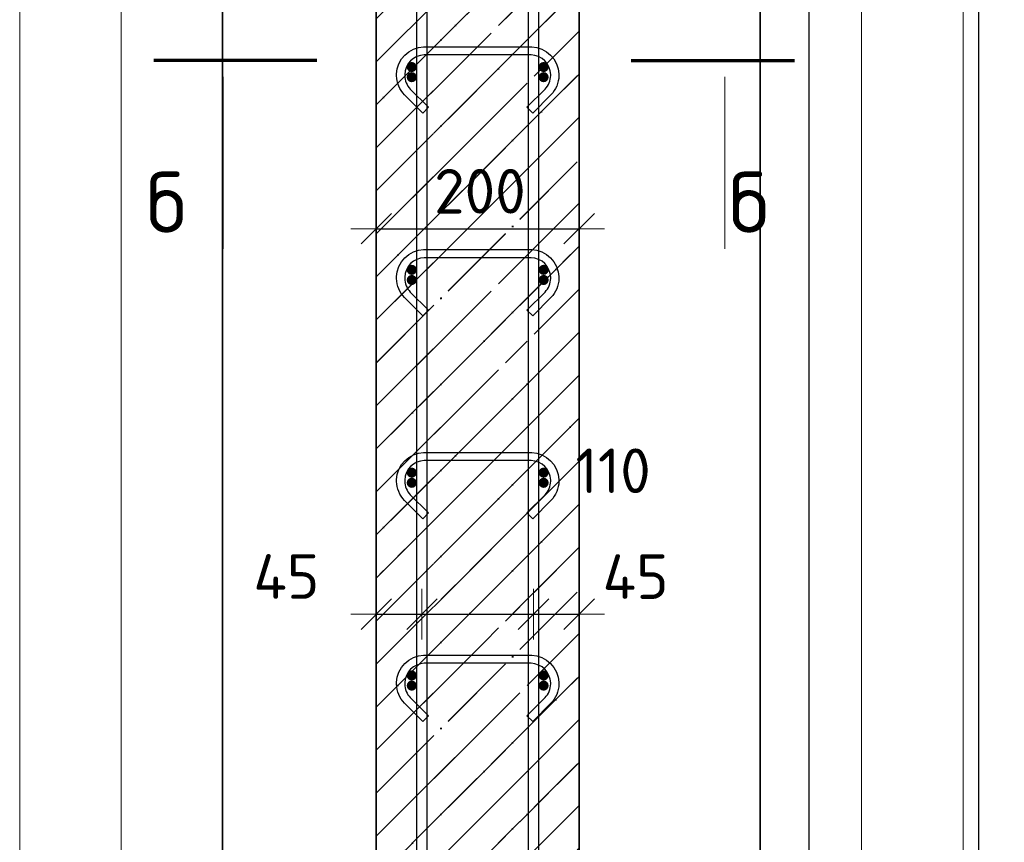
# Model space of a CAD drawing. Header units: millimetres. Extents: x -2995 to 47287, y -2809 to 58122.
# Tile 98 of 143: x 32684 to 33655, y 44697 to 45508. Entities that reach past the tile are written whole.
import ezdxf

# ---------------------------------------------------------------- set-up
doc = ezdxf.new("R2010")
doc.units = ezdxf.units.MM
doc.header["$PDMODE"] = 65
doc.linetypes.add('______11', pattern=[100, 80, -10, 0, -10])
doc.linetypes.add('______5', pattern=[220, 160, -20, 20, -20])
for name, color, linetype, lineweight in [('Standard', 7, 'Continuous', 25), ('Арм.стержн. Арматура края', 96, 'Continuous', 35), ('Арм.стержн. вертикальными 1', 22, 'Continuous', 35), ('Арм.стержн.горизонт. 1', 180, 'Continuous', 35), ('Размерная линия_ общее', 7, 'Continuous', 13)]:
    doc.layers.add(name, color=color, linetype=linetype, lineweight=lineweight)
doc.layers.add('Арм.стержн.Стяжки', color=7, linetype='Continuous', lineweight=35, true_color=0x501e0f)
doc.styles.add('ISOCPEUR', font='ISOCPEUR')
doc.dimstyles.new('DIMSTYLE_12', dxfattribs={"dimtxt": 44, "dimasz": 50, "dimexe": 0, "dimexo": 0.001, "dimgap": 22, "dimtad": 2, "dimdec": 0, "dimrnd": 5, "dimzin": 12, "dimdsep": 46, "dimtxsty": 'ISOCPEUR', "dimblk1": 'ALL_ML_STRICH', "dimblk2": 'ALL_ML_STRICH', "dimsah": 1, "dimcen": 0, "dimse1": 1, "dimse2": 1, "dimclrd": 7, "dimclre": 256, "dimclrt": 7, "dimadec": 0, "dimazin": 0, "dimtfac": 1, "dimtdec": 0, "dimtix": 1, "dimtmove": 2, "dimatfit": 3, "dimfxl": 0, "dimtvp": 1.2, "dimtzin": 0, "dimlwd": 0, "dimlwe": -3, "dimarcsym": 0})
doc.dimstyles.new('DIMSTYLE_3', dxfattribs={"dimtxt": 44, "dimasz": 50, "dimexe": 0, "dimexo": 0, "dimgap": 22, "dimtad": 2, "dimdec": 0, "dimrnd": 5, "dimzin": 12, "dimdsep": 46, "dimtxsty": 'ISOCPEUR', "dimblk1": 'ALL_ML_STRICH', "dimblk2": 'ALL_ML_STRICH', "dimsah": 1, "dimcen": 0, "dimclrd": 7, "dimclre": 256, "dimclrt": 7, "dimadec": 0, "dimazin": 0, "dimtfac": 1, "dimtdec": 0, "dimtix": 1, "dimtmove": 2, "dimatfit": 3, "dimfxl": 0, "dimtzin": 0, "dimlwd": 0, "dimlwe": -3, "dimarcsym": 0})

# ---------------------------------------------------------------- blocks, each defined once
blk = doc.blocks.new('ALL_ML_STRICH')
at = {"color": 0, "linetype": 'ByBlock', "lineweight": -2}
for p, q in [((0, -0.5), (0, 0.5)), ((-0.3, -0.3), (0.3, 0.3)), ((-1, 0), (0.5, 0))]:
    blk.add_line(p, q, dxfattribs=at)
blk = doc.blocks.new('*D82')
at = {"layer": 'DEFPOINTS', "color": 7, "linetype": 'Continuous', "lineweight": 13, "transparency": 33554687}
for p in [(33332.07, 47321.56), (33360.72, 44201.56), (33630.02, 44201.56)]:
    blk.add_point(p, dxfattribs=at)
at = {"layer": 'Размерная линия_ общее', "color": 253, "linetype": 'Continuous', "lineweight": -2, "true_color": 0xa0a0a0, "transparency": 33554687}
for p, q in [((33352.07, 47321.56), (33630.02, 47321.56)), ((33380.72, 44201.56), (33630.02, 44201.56))]:
    blk.add_line(p, q, dxfattribs=at)
at = {"layer": 'Размерная линия_ общее', "color": 7, "linetype": 'Continuous', "lineweight": -2, "transparency": 33554687}
blk.add_line((33630.02, 44201.56), (33630.02, 47321.56), dxfattribs=at)
at = {"layer": 'Размерная линия_ общее', "color": 7, "linetype": 'Continuous', "lineweight": 13, "transparency": 33554687, "xscale": 50, "yscale": 50, "zscale": 50}
for p, rotation in [((33630.02, 47321.56), 90), ((33630.02, 44201.56), 270)]:
    blk.add_blockref('ALL_ML_STRICH', p, dxfattribs=dict(at, rotation=rotation))
at = {"layer": 'Размерная линия_ общее', "color": 7, "linetype": 'Continuous', "lineweight": 13, "transparency": 33554687, "insert": (33593.02, 45768.16), "char_height": 44, "width": 176, "attachment_point": 5, "rotation": 90, "style": 'ISOCPEUR'}
blk.add_mtext('\\A1;{3120}', dxfattribs=at)
blk = doc.blocks.new('*D85')
at = {"layer": 'DEFPOINTS', "color": 7, "linetype": 'Continuous', "lineweight": 13, "transparency": 33554687}
for p in [(33200.85, 47261.56), (33200.85, 44261.56), (33462.79, 44261.56)]:
    blk.add_point(p, dxfattribs=at)
at = {"layer": 'Размерная линия_ общее', "color": 253, "linetype": 'Continuous', "lineweight": -2, "true_color": 0xa0a0a0, "transparency": 33554687}
for p, q in [((33220.85, 47261.56), (33462.79, 47261.56)), ((33220.85, 44261.56), (33462.79, 44261.56))]:
    blk.add_line(p, q, dxfattribs=at)
at = {"layer": 'Размерная линия_ общее', "color": 7, "linetype": 'Continuous', "lineweight": -2, "transparency": 33554687}
blk.add_line((33462.79, 44261.56), (33462.79, 47261.56), dxfattribs=at)
at = {"layer": 'Размерная линия_ общее', "color": 7, "linetype": 'Continuous', "lineweight": 13, "transparency": 33554687, "xscale": 50, "yscale": 50, "zscale": 50}
for p, rotation in [((33462.79, 47261.56), 90), ((33462.79, 44261.56), 270)]:
    blk.add_blockref('ALL_ML_STRICH', p, dxfattribs=dict(at, rotation=rotation))
at = {"layer": 'Размерная линия_ общее', "color": 7, "linetype": 'Continuous', "lineweight": 13, "transparency": 33554687, "insert": (33403.79, 45613.56), "char_height": 44, "width": 2.2, "attachment_point": 1, "rotation": 90, "line_spacing_factor": 0.60241, "style": 'ISOCPEUR'}
blk.add_mtext('\\W0.91;15х200=3000', dxfattribs=at)
blk = doc.blocks.new('*D90')
at = {"layer": 'DEFPOINTS', "color": 7, "linetype": 'Continuous', "lineweight": 13, "transparency": 33554687}
for p in [(33080.85, 44924.41), (33035.85, 44922.07), (33035.85, 44912.66)]:
    blk.add_point(p, dxfattribs=at)
at = {"layer": 'Размерная линия_ общее', "color": 7, "linetype": 'Continuous', "lineweight": -2, "transparency": 33554687}
blk.add_line((33035.85, 44922.07), (33080.85, 44922.07), dxfattribs=at)
at = {"layer": 'Размерная линия_ общее', "color": 7, "linetype": 'Continuous', "lineweight": 13, "transparency": 33554687, "xscale": 50, "yscale": 50, "zscale": 50, "rotation": 180}
blk.add_blockref('ALL_ML_STRICH', (33035.85, 44922.07), dxfattribs=at)
at = {"layer": 'Размерная линия_ общее', "color": 7, "linetype": 'Continuous', "lineweight": 13, "transparency": 33554687, "xscale": 50, "yscale": 50, "zscale": 50}
blk.add_blockref('ALL_ML_STRICH', (33080.85, 44922.07), dxfattribs=at)
at = {"layer": 'Размерная линия_ общее', "color": 7, "linetype": 'Continuous', "lineweight": 13, "transparency": 33554687, "insert": (32947.22, 44959.15), "char_height": 44, "width": 88, "attachment_point": 5, "style": 'ISOCPEUR'}
blk.add_mtext('\\A1;{45}', dxfattribs=at)
blk = doc.blocks.new('*D91')
at = {"layer": 'DEFPOINTS', "color": 7, "linetype": 'Continuous', "lineweight": 13, "transparency": 33554687}
for p in [(33080.85, 44924.41), (33190.85, 44928.35), (33080.85, 44922.07)]:
    blk.add_point(p, dxfattribs=at)
at = {"layer": 'Размерная линия_ общее', "color": 7, "linetype": 'Continuous', "lineweight": -2, "transparency": 33554687}
blk.add_line((33080.85, 44922.07), (33190.85, 44922.07), dxfattribs=at)
at = {"layer": 'Размерная линия_ общее', "color": 7, "linetype": 'Continuous', "lineweight": 13, "transparency": 33554687, "xscale": 50, "yscale": 50, "zscale": 50, "rotation": 180}
blk.add_blockref('ALL_ML_STRICH', (33080.85, 44922.07), dxfattribs=at)
at = {"layer": 'Размерная линия_ общее', "color": 7, "linetype": 'Continuous', "lineweight": 13, "transparency": 33554687, "xscale": 50, "yscale": 50, "zscale": 50}
blk.add_blockref('ALL_ML_STRICH', (33190.85, 44922.07), dxfattribs=at)
at = {"layer": 'Размерная линия_ общее', "color": 7, "linetype": 'Continuous', "lineweight": 13, "transparency": 33554687, "insert": (33269.38, 45063.44), "char_height": 44, "width": 132, "attachment_point": 5, "style": 'ISOCPEUR'}
blk.add_mtext('\\A1;{110}', dxfattribs=at)
blk = doc.blocks.new('*D92')
at = {"layer": 'DEFPOINTS', "color": 7, "linetype": 'Continuous', "lineweight": 13, "transparency": 33554687}
for p in [(33190.85, 44928.35), (33190.85, 44922.07), (33235.85, 44921.22)]:
    blk.add_point(p, dxfattribs=at)
at = {"layer": 'Размерная линия_ общее', "color": 7, "linetype": 'Continuous', "lineweight": -2, "transparency": 33554687}
blk.add_line((33190.85, 44922.07), (33235.85, 44922.07), dxfattribs=at)
at = {"layer": 'Размерная линия_ общее', "color": 7, "linetype": 'Continuous', "lineweight": 13, "transparency": 33554687, "xscale": 50, "yscale": 50, "zscale": 50, "rotation": 180}
blk.add_blockref('ALL_ML_STRICH', (33190.85, 44922.07), dxfattribs=at)
at = {"layer": 'Размерная линия_ общее', "color": 7, "linetype": 'Continuous', "lineweight": 13, "transparency": 33554687, "xscale": 50, "yscale": 50, "zscale": 50}
blk.add_blockref('ALL_ML_STRICH', (33235.85, 44922.07), dxfattribs=at)
at = {"layer": 'Размерная линия_ общее', "color": 7, "linetype": 'Continuous', "lineweight": 13, "transparency": 33554687, "insert": (33291.52, 44959.04), "char_height": 44, "width": 88, "attachment_point": 5, "style": 'ISOCPEUR'}
blk.add_mtext('\\A1;{45}', dxfattribs=at)
blk = doc.blocks.new('*D93')
at = {"layer": 'DEFPOINTS', "color": 7, "linetype": 'Continuous', "lineweight": 13, "transparency": 33554687}
for p in [(33035.85, 45302.07), (33035.85, 45292.66), (33235.85, 45301.22)]:
    blk.add_point(p, dxfattribs=at)
at = {"layer": 'Размерная линия_ общее', "color": 253, "linetype": 'Continuous', "lineweight": -2, "true_color": 0xa0a0a0, "transparency": 33554687}
for p, q in [((33035.85, 45302.07), (33035.85, 45302.07)), ((33235.85, 45302.07), (33235.85, 45302.07))]:
    blk.add_line(p, q, dxfattribs=at)
at = {"layer": 'Размерная линия_ общее', "color": 7, "linetype": 'Continuous', "lineweight": -2, "transparency": 33554687}
blk.add_line((33035.85, 45302.07), (33235.85, 45302.07), dxfattribs=at)
at = {"layer": 'Размерная линия_ общее', "color": 7, "linetype": 'Continuous', "lineweight": 13, "transparency": 33554687, "xscale": 50, "yscale": 50, "zscale": 50, "rotation": 180}
blk.add_blockref('ALL_ML_STRICH', (33035.85, 45302.07), dxfattribs=at)
at = {"layer": 'Размерная линия_ общее', "color": 7, "linetype": 'Continuous', "lineweight": 13, "transparency": 33554687, "xscale": 50, "yscale": 50, "zscale": 50}
blk.add_blockref('ALL_ML_STRICH', (33235.85, 45302.07), dxfattribs=at)
at = {"layer": 'Размерная линия_ общее', "color": 7, "linetype": 'Continuous', "lineweight": 13, "transparency": 33554687, "insert": (33138.05, 45339.07), "char_height": 44, "width": 132, "attachment_point": 5, "style": 'ISOCPEUR'}
blk.add_mtext('\\A1;{200}', dxfattribs=at)

msp = doc.modelspace()

# ---------------------------------------------------------------- hatches: boundary and pattern name
at = {"layer": 'Standard', "linetype": 'Continuous', "lineweight": 35, "transparency": 33554687}
h = msp.add_hatch(dxfattribs=at)
h.set_pattern_fill('__________539', scale=20, style=0, pattern_type=2)
h.set_pattern_definition([(45, (0, 0), (-42.426407, 42.426407), [80, -10, 0, -10]), (45, (-21.213, 21.213), (-42.426407, 42.426407), [160, -20, 20, -20])])
h.paths.add_polyline_path([(33235.85, 47321.56), (33035.85, 47321.56), (33035.85, 44201.56), (33235.85, 44201.56)], flags=0)
at = {"layer": 'Арм.стержн. Арматура края', "linetype": 'Continuous', "lineweight": 50, "transparency": 33554687}
for points in [[(33075.85, 45451.56), (33075.47, 45453.47), (33074.39, 45455.1), (33072.77, 45456.18), (33070.85, 45456.56), (33068.94, 45456.18), (33067.32, 45455.1), (33066.23, 45453.47), (33065.85, 45451.56), (33066.23, 45449.65), (33067.32, 45448.03), (33068.94, 45446.94), (33070.85, 45446.56), (33072.77, 45446.94), (33074.39, 45448.03), (33075.47, 45449.65)], [(33205.85, 45451.56), (33205.47, 45453.47), (33204.39, 45455.1), (33202.77, 45456.18), (33200.85, 45456.56), (33198.94, 45456.18), (33197.32, 45455.1), (33196.23, 45453.47), (33195.85, 45451.56), (33196.23, 45449.65), (33197.32, 45448.03), (33198.94, 45446.94), (33200.85, 45446.56), (33202.77, 45446.94), (33204.39, 45448.03), (33205.47, 45449.65)], [(33075.85, 45251.56), (33075.47, 45253.47), (33074.39, 45255.1), (33072.77, 45256.18), (33070.85, 45256.56), (33068.94, 45256.18), (33067.32, 45255.1), (33066.23, 45253.47), (33065.85, 45251.56), (33066.23, 45249.65), (33067.32, 45248.03), (33068.94, 45246.94), (33070.85, 45246.56), (33072.77, 45246.94), (33074.39, 45248.03), (33075.47, 45249.65)], [(33205.85, 45251.56), (33205.47, 45253.47), (33204.39, 45255.1), (33202.77, 45256.18), (33200.85, 45256.56), (33198.94, 45256.18), (33197.32, 45255.1), (33196.23, 45253.47), (33195.85, 45251.56), (33196.23, 45249.65), (33197.32, 45248.03), (33198.94, 45246.94), (33200.85, 45246.56), (33202.77, 45246.94), (33204.39, 45248.03), (33205.47, 45249.65)], [(33075.85, 45051.56), (33075.47, 45053.47), (33074.39, 45055.1), (33072.77, 45056.18), (33070.85, 45056.56), (33068.94, 45056.18), (33067.32, 45055.1), (33066.23, 45053.47), (33065.85, 45051.56), (33066.23, 45049.65), (33067.32, 45048.03), (33068.94, 45046.94), (33070.85, 45046.56), (33072.77, 45046.94), (33074.39, 45048.03), (33075.47, 45049.65)], [(33205.85, 45051.56), (33205.47, 45053.47), (33204.39, 45055.1), (33202.77, 45056.18), (33200.85, 45056.56), (33198.94, 45056.18), (33197.32, 45055.1), (33196.23, 45053.47), (33195.85, 45051.56), (33196.23, 45049.65), (33197.32, 45048.03), (33198.94, 45046.94), (33200.85, 45046.56), (33202.77, 45046.94), (33204.39, 45048.03), (33205.47, 45049.65)], [(33075.85, 44851.56), (33075.47, 44853.47), (33074.39, 44855.1), (33072.77, 44856.18), (33070.85, 44856.56), (33068.94, 44856.18), (33067.32, 44855.1), (33066.23, 44853.47), (33065.85, 44851.56), (33066.23, 44849.65), (33067.32, 44848.03), (33068.94, 44846.94), (33070.85, 44846.56), (33072.77, 44846.94), (33074.39, 44848.03), (33075.47, 44849.65)], [(33205.85, 44851.56), (33205.47, 44853.47), (33204.39, 44855.1), (33202.77, 44856.18), (33200.85, 44856.56), (33198.94, 44856.18), (33197.32, 44855.1), (33196.23, 44853.47), (33195.85, 44851.56), (33196.23, 44849.65), (33197.32, 44848.03), (33198.94, 44846.94), (33200.85, 44846.56), (33202.77, 44846.94), (33204.39, 44848.03), (33205.47, 44849.65)]]:
    msp.add_hatch(color=4, dxfattribs=at).paths.add_polyline_path(points)
at = {"layer": 'Арм.стержн.горизонт. 1', "linetype": 'Continuous', "lineweight": 50, "transparency": 33554687}
for points in [[(33075.85, 45461.56), (33075.47, 45463.47), (33074.39, 45465.1), (33072.77, 45466.18), (33070.85, 45466.56), (33068.94, 45466.18), (33067.32, 45465.1), (33066.23, 45463.47), (33065.85, 45461.56), (33066.23, 45459.65), (33067.32, 45458.03), (33068.94, 45456.94), (33070.85, 45456.56), (33072.77, 45456.94), (33074.39, 45458.03), (33075.47, 45459.65)], [(33205.85, 45461.56), (33205.47, 45463.47), (33204.39, 45465.1), (33202.77, 45466.18), (33200.85, 45466.56), (33198.94, 45466.18), (33197.32, 45465.1), (33196.23, 45463.47), (33195.85, 45461.56), (33196.23, 45459.65), (33197.32, 45458.03), (33198.94, 45456.94), (33200.85, 45456.56), (33202.77, 45456.94), (33204.39, 45458.03), (33205.47, 45459.65)], [(33075.85, 45261.56), (33075.47, 45263.47), (33074.39, 45265.1), (33072.77, 45266.18), (33070.85, 45266.56), (33068.94, 45266.18), (33067.32, 45265.1), (33066.23, 45263.47), (33065.85, 45261.56), (33066.23, 45259.65), (33067.32, 45258.03), (33068.94, 45256.94), (33070.85, 45256.56), (33072.77, 45256.94), (33074.39, 45258.03), (33075.47, 45259.65)], [(33205.85, 45261.56), (33205.47, 45263.47), (33204.39, 45265.1), (33202.77, 45266.18), (33200.85, 45266.56), (33198.94, 45266.18), (33197.32, 45265.1), (33196.23, 45263.47), (33195.85, 45261.56), (33196.23, 45259.65), (33197.32, 45258.03), (33198.94, 45256.94), (33200.85, 45256.56), (33202.77, 45256.94), (33204.39, 45258.03), (33205.47, 45259.65)], [(33075.85, 45061.56), (33075.47, 45063.47), (33074.39, 45065.1), (33072.77, 45066.18), (33070.85, 45066.56), (33068.94, 45066.18), (33067.32, 45065.1), (33066.23, 45063.47), (33065.85, 45061.56), (33066.23, 45059.65), (33067.32, 45058.03), (33068.94, 45056.94), (33070.85, 45056.56), (33072.77, 45056.94), (33074.39, 45058.03), (33075.47, 45059.65)], [(33205.85, 45061.56), (33205.47, 45063.47), (33204.39, 45065.1), (33202.77, 45066.18), (33200.85, 45066.56), (33198.94, 45066.18), (33197.32, 45065.1), (33196.23, 45063.47), (33195.85, 45061.56), (33196.23, 45059.65), (33197.32, 45058.03), (33198.94, 45056.94), (33200.85, 45056.56), (33202.77, 45056.94), (33204.39, 45058.03), (33205.47, 45059.65)], [(33075.85, 44861.56), (33075.47, 44863.47), (33074.39, 44865.1), (33072.77, 44866.18), (33070.85, 44866.56), (33068.94, 44866.18), (33067.32, 44865.1), (33066.23, 44863.47), (33065.85, 44861.56), (33066.23, 44859.65), (33067.32, 44858.03), (33068.94, 44856.94), (33070.85, 44856.56), (33072.77, 44856.94), (33074.39, 44858.03), (33075.47, 44859.65)], [(33205.85, 44861.56), (33205.47, 44863.47), (33204.39, 44865.1), (33202.77, 44866.18), (33200.85, 44866.56), (33198.94, 44866.18), (33197.32, 44865.1), (33196.23, 44863.47), (33195.85, 44861.56), (33196.23, 44859.65), (33197.32, 44858.03), (33198.94, 44856.94), (33200.85, 44856.56), (33202.77, 44856.94), (33204.39, 44858.03), (33205.47, 44859.65)]]:
    msp.add_hatch(color=4, dxfattribs=at).paths.add_polyline_path(points)

# ---------------------------------------------------------------- linework, layer by layer
at = {"layer": 'Standard', "color": 52, "linetype": 'Continuous', "lineweight": 13, "transparency": 33554687}
for p, q in [((32884.33, 48404.95), (32884.33, 43856.34)), ((32884.33, 43856.34), (32884.33, 48404.95)), ((33414.33, 48404.95), (33414.33, 43856.34)), ((33414.33, 43856.34), (33414.33, 48404.95))]:
    msp.add_line(p, q, dxfattribs=at)
at = {"layer": 'Standard', "color": 52, "linetype": 'Continuous', "lineweight": -3, "transparency": 33554687}
for p, q in [((32884.33, 48404.95), (32884.33, 43856.34)), ((32884.33, 43856.34), (32884.33, 48404.95)), ((33414.33, 48404.95), (33414.33, 43856.34)), ((33414.33, 43856.34), (33414.33, 48404.95))]:
    msp.add_line(p, q, dxfattribs=at)
at = {"layer": 'Standard', "color": 7, "linetype": 'Continuous', "lineweight": 35, "transparency": 33554687}
for p, q in [((33035.85, 47321.56), (33035.85, 44201.56)), ((33035.85, 47321.56), (33035.85, 44201.56)), ((33235.85, 44201.56), (33235.85, 47321.56)), ((33235.85, 44201.56), (33235.85, 47321.56))]:
    msp.add_line(p, q, dxfattribs=at)
at = {"layer": 'Standard', "color": 253, "linetype": '______5', "lineweight": 35, "true_color": 0xababab, "transparency": 33554687}
for p, q in [((33035.85, 45466.79), (33235.85, 45666.79)), ((33035.85, 45381.94), (33235.85, 45581.94)), ((33035.85, 45297.09), (33235.85, 45497.09)), ((33035.85, 45212.23), (33235.85, 45412.23)), ((33035.85, 45127.38), (33235.85, 45327.38)), ((33035.85, 45042.53), (33235.85, 45242.53)), ((33035.85, 44957.67), (33235.85, 45157.67)), ((33035.85, 44872.82), (33235.85, 45072.82)), ((33035.85, 44787.97), (33235.85, 44987.97)), ((33035.85, 44703.12), (33235.85, 44903.12)), ((33035.85, 44618.26), (33235.85, 44818.26)), ((33035.85, 44533.41), (33235.85, 44733.41))]:
    msp.add_line(p, q, dxfattribs=at)
at = {"layer": 'Standard', "color": 253, "linetype": '______11', "lineweight": 35, "true_color": 0xababab, "transparency": 33554687}
for p, q in [((33035.85, 45424.36), (33235.85, 45624.37)), ((33035.85, 45339.51), (33235.85, 45539.51)), ((33035.85, 45254.66), (33235.85, 45454.66)), ((33035.85, 45169.81), (33235.85, 45369.81)), ((33035.85, 45084.95), (33235.85, 45284.95)), ((33035.85, 45000.1), (33235.85, 45200.1)), ((33035.85, 44915.25), (33235.85, 45115.25)), ((33035.85, 44830.4), (33235.85, 45030.4)), ((33035.85, 44745.54), (33235.85, 44945.54)), ((33035.85, 44660.69), (33235.85, 44860.69)), ((33035.85, 44575.84), (33235.85, 44775.84))]:
    msp.add_line(p, q, dxfattribs=at)
at = {"layer": 'Standard', "color": 7, "linetype": 'Continuous', "lineweight": 70, "transparency": 33554687}
for p, q in [((32977.28, 45467.85), (32816.48, 45467.85)), ((33287.28, 45467.85), (33448.08, 45467.85))]:
    msp.add_line(p, q, dxfattribs=at)
at = {"layer": 'Standard', "color": 7, "linetype": 'Continuous', "lineweight": 13, "transparency": 33554687}
for p, q in [((32885.01, 45451.86), (32885.01, 45282.26)), ((33379.56, 45451.86), (33379.56, 45282.26))]:
    msp.add_line(p, q, dxfattribs=at)
for points in [[(32684.33, 43656.34), (33614.33, 43656.34), (33614.33, 48604.95), (32684.33, 48604.95), (32684.33, 43656.34)], [(32784.33, 43756.34), (33514.33, 43756.34), (33514.33, 48504.95), (32784.33, 48504.95), (32784.33, 43756.34)]]:
    msp.add_lwpolyline(points, dxfattribs=at)
at = {"layer": 'Арм.стержн. вертикальными 1', "color": 4, "linetype": 'Continuous', "lineweight": 25, "transparency": 33554687}
for points in [[(33075.85, 44201.56), (33075.85, 48331.56), (33085.85, 48331.56), (33085.85, 44201.56), (33075.85, 44201.56)], [(33075.85, 44201.56), (33075.85, 48331.56), (33085.85, 48331.56), (33085.85, 44201.56), (33075.85, 44201.56)], [(33185.85, 44201.56), (33185.85, 48331.56), (33195.85, 48331.56), (33195.85, 44201.56), (33185.85, 44201.56)], [(33185.85, 44201.56), (33185.85, 48331.56), (33195.85, 48331.56), (33195.85, 44201.56), (33185.85, 44201.56)]]:
    msp.add_lwpolyline(points, dxfattribs=at)
at = {"layer": 'Арм.стержн.Стяжки', "color": 40, "linetype": 'Continuous', "lineweight": 25, "transparency": 33554687}
for points in [[(33184.41, 45421.83), (33202.27, 45439.69), (33203.5, 45441.11), (33204.6, 45442.63), (33205.55, 45444.25), (33206.33, 45445.91), (33206.95, 45447.64), (33207.42, 45449.45), (33207.72, 45451.3), (33207.86, 45453.18), (33207.86, 45454.33), (33207.35, 45457.95), (33206.14, 45461.61), (33204.27, 45464.96), (33201.99, 45467.69), (33199.26, 45469.97), (33195.9, 45471.85), (33192.24, 45473.06), (33188.62, 45473.56), (33083.09, 45473.56), (33079.47, 45473.06), (33075.81, 45471.85), (33072.45, 45469.97), (33069.72, 45467.69), (33067.44, 45464.96), (33065.57, 45461.61), (33064.36, 45457.95), (33063.86, 45454.33), (33063.86, 45453.18), (33063.99, 45451.3), (33064.29, 45449.45), (33064.76, 45447.64), (33065.38, 45445.91), (33066.16, 45444.25), (33067.11, 45442.63), (33068.21, 45441.11), (33069.44, 45439.69), (33087.3, 45421.83), (33081.65, 45416.17), (33063.59, 45434.23), (33061.93, 45436.14), (33060.4, 45438.26), (33059.08, 45440.51), (33057.98, 45442.84), (33057.11, 45445.27), (33056.45, 45447.8), (33056.03, 45450.38), (33055.86, 45452.9), (33055.86, 45454.88), (33056.53, 45459.76), (33058.21, 45464.84), (33060.83, 45469.52), (33064.04, 45473.37), (33067.9, 45476.59), (33072.57, 45479.21), (33077.65, 45480.88), (33082.53, 45481.56), (33189.18, 45481.56), (33194.06, 45480.88), (33199.14, 45479.21), (33203.81, 45476.59), (33207.67, 45473.37), (33210.88, 45469.52), (33213.5, 45464.84), (33215.18, 45459.76), (33215.86, 45454.88), (33215.86, 45452.9), (33215.68, 45450.38), (33215.26, 45447.8), (33214.6, 45445.27), (33213.73, 45442.84), (33212.63, 45440.51), (33211.31, 45438.26), (33209.78, 45436.14), (33208.12, 45434.23), (33190.06, 45416.17), (33184.41, 45421.83)], [(33184.41, 45221.83), (33202.27, 45239.69), (33203.5, 45241.11), (33204.6, 45242.63), (33205.55, 45244.25), (33206.33, 45245.91), (33206.95, 45247.64), (33207.42, 45249.45), (33207.72, 45251.3), (33207.86, 45253.18), (33207.86, 45254.33), (33207.35, 45257.95), (33206.14, 45261.61), (33204.27, 45264.96), (33201.99, 45267.69), (33199.26, 45269.97), (33195.9, 45271.85), (33192.24, 45273.06), (33188.62, 45273.56), (33083.09, 45273.56), (33079.47, 45273.06), (33075.81, 45271.85), (33072.45, 45269.97), (33069.72, 45267.69), (33067.44, 45264.96), (33065.57, 45261.61), (33064.36, 45257.95), (33063.86, 45254.33), (33063.86, 45253.18), (33063.99, 45251.3), (33064.29, 45249.45), (33064.76, 45247.64), (33065.38, 45245.91), (33066.16, 45244.25), (33067.11, 45242.63), (33068.21, 45241.11), (33069.44, 45239.69), (33087.3, 45221.83), (33081.65, 45216.17), (33063.59, 45234.23), (33061.93, 45236.14), (33060.4, 45238.26), (33059.08, 45240.51), (33057.98, 45242.84), (33057.11, 45245.27), (33056.45, 45247.8), (33056.03, 45250.38), (33055.86, 45252.9), (33055.86, 45254.88), (33056.53, 45259.76), (33058.21, 45264.84), (33060.83, 45269.52), (33064.04, 45273.37), (33067.9, 45276.59), (33072.57, 45279.21), (33077.65, 45280.88), (33082.53, 45281.56), (33189.18, 45281.56), (33194.06, 45280.88), (33199.14, 45279.21), (33203.81, 45276.59), (33207.67, 45273.37), (33210.88, 45269.52), (33213.5, 45264.84), (33215.18, 45259.76), (33215.86, 45254.88), (33215.86, 45252.9), (33215.68, 45250.38), (33215.26, 45247.8), (33214.6, 45245.27), (33213.73, 45242.84), (33212.63, 45240.51), (33211.31, 45238.26), (33209.78, 45236.14), (33208.12, 45234.23), (33190.06, 45216.17), (33184.41, 45221.83)], [(33184.41, 45021.83), (33202.27, 45039.69), (33203.5, 45041.11), (33204.6, 45042.63), (33205.55, 45044.25), (33206.33, 45045.91), (33206.95, 45047.64), (33207.42, 45049.45), (33207.72, 45051.3), (33207.86, 45053.18), (33207.86, 45054.33), (33207.35, 45057.95), (33206.14, 45061.61), (33204.27, 45064.96), (33201.99, 45067.69), (33199.26, 45069.97), (33195.9, 45071.85), (33192.24, 45073.06), (33188.62, 45073.56), (33083.09, 45073.56), (33079.47, 45073.06), (33075.81, 45071.85), (33072.45, 45069.97), (33069.72, 45067.69), (33067.44, 45064.96), (33065.57, 45061.61), (33064.36, 45057.95), (33063.86, 45054.33), (33063.86, 45053.18), (33063.99, 45051.3), (33064.29, 45049.45), (33064.76, 45047.64), (33065.38, 45045.91), (33066.16, 45044.25), (33067.11, 45042.63), (33068.21, 45041.11), (33069.44, 45039.69), (33087.3, 45021.83), (33081.65, 45016.17), (33063.59, 45034.23), (33061.93, 45036.14), (33060.4, 45038.26), (33059.08, 45040.51), (33057.98, 45042.84), (33057.11, 45045.27), (33056.45, 45047.8), (33056.03, 45050.38), (33055.86, 45052.9), (33055.86, 45054.88), (33056.53, 45059.76), (33058.21, 45064.84), (33060.83, 45069.52), (33064.04, 45073.37), (33067.9, 45076.59), (33072.57, 45079.21), (33077.65, 45080.88), (33082.53, 45081.56), (33189.18, 45081.56), (33194.06, 45080.88), (33199.14, 45079.21), (33203.81, 45076.59), (33207.67, 45073.37), (33210.88, 45069.52), (33213.5, 45064.84), (33215.18, 45059.76), (33215.86, 45054.88), (33215.86, 45052.9), (33215.68, 45050.38), (33215.26, 45047.8), (33214.6, 45045.27), (33213.73, 45042.84), (33212.63, 45040.51), (33211.31, 45038.26), (33209.78, 45036.14), (33208.12, 45034.23), (33190.06, 45016.17), (33184.41, 45021.83)], [(33184.41, 44821.83), (33202.27, 44839.69), (33203.5, 44841.11), (33204.6, 44842.63), (33205.55, 44844.25), (33206.33, 44845.91), (33206.95, 44847.64), (33207.42, 44849.45), (33207.72, 44851.3), (33207.86, 44853.18), (33207.86, 44854.33), (33207.35, 44857.95), (33206.14, 44861.61), (33204.27, 44864.96), (33201.99, 44867.69), (33199.26, 44869.97), (33195.9, 44871.85), (33192.24, 44873.06), (33188.62, 44873.56), (33083.09, 44873.56), (33079.47, 44873.06), (33075.81, 44871.85), (33072.45, 44869.97), (33069.72, 44867.69), (33067.44, 44864.96), (33065.57, 44861.61), (33064.36, 44857.95), (33063.86, 44854.33), (33063.86, 44853.18), (33063.99, 44851.3), (33064.29, 44849.45), (33064.76, 44847.64), (33065.38, 44845.91), (33066.16, 44844.25), (33067.11, 44842.63), (33068.21, 44841.11), (33069.44, 44839.69), (33087.3, 44821.83), (33081.65, 44816.17), (33063.59, 44834.23), (33061.93, 44836.14), (33060.4, 44838.26), (33059.08, 44840.51), (33057.98, 44842.84), (33057.11, 44845.27), (33056.45, 44847.8), (33056.03, 44850.38), (33055.86, 44852.9), (33055.86, 44854.88), (33056.53, 44859.76), (33058.21, 44864.84), (33060.83, 44869.52), (33064.04, 44873.37), (33067.9, 44876.59), (33072.57, 44879.21), (33077.65, 44880.88), (33082.53, 44881.56), (33189.18, 44881.56), (33194.06, 44880.88), (33199.14, 44879.21), (33203.81, 44876.59), (33207.67, 44873.37), (33210.88, 44869.52), (33213.5, 44864.84), (33215.18, 44859.76), (33215.86, 44854.88), (33215.86, 44852.9), (33215.68, 44850.38), (33215.26, 44847.8), (33214.6, 44845.27), (33213.73, 44842.84), (33212.63, 44840.51), (33211.31, 44838.26), (33209.78, 44836.14), (33208.12, 44834.23), (33190.06, 44816.17), (33184.41, 44821.83)]]:
    msp.add_lwpolyline(points, dxfattribs=at)

# ---------------------------------------------------------------- texts
at = {"layer": 'Standard', "color": 7, "linetype": 'Continuous', "lineweight": 13, "transparency": 33554687, "char_height": 60, "width": 65.3333, "attachment_point": 7, "style": 'ISOCPEUR'}
for insert in [(32809.12, 45298.26), (33383.45, 45298.26)]:
    msp.add_mtext('\\A1;{\\fISOCPEUR|i0|b0;\\H60.000000;\\W1.000000;\\C7;б}\\P', dxfattribs=dict(at, insert=insert))

# ---------------------------------------------------------------- dimensions: what is measured, and where the dimension line sits
at = {"layer": 'Размерная линия_ общее', "color": 7, "linetype": 'Continuous', "lineweight": 13, "transparency": 33554687}
dim = msp.add_linear_dim(base=(33630.02, 47321.56), p1=(33380.72, 44201.56), p2=(33352.07, 47321.56), angle=90, dimstyle='DIMSTYLE_3', override={"dimpost": '<>', "dimclrd": 7, "dimclre": 253, "dimclrt": 7, "dimlwd": 0, "dimlwe": 65533}, dxfattribs=at)
dim.commit()
dim.dimension.update_dxf_attribs({"geometry": '*D82', "text_midpoint": (33593.02, 45768.16), "dimtype": 160})
dim = msp.add_linear_dim(base=(33462.79, 47261.56), p1=(33220.85, 44261.56), p2=(33220.85, 47261.56), angle=90, text='\\W0.91;15х200=3000', dimstyle='DIMSTYLE_3', override={"dimpost": '<>', "dimclrd": 7, "dimclre": 253, "dimclrt": 7, "dimlwd": 0, "dimlwe": 65533}, dxfattribs=at)
dim.commit()
dim.dimension.update_dxf_attribs({"geometry": '*D85', "text_midpoint": (33440.79, 45761.56), "dimtype": 160})
for base, p1, p2, dimstyle, picture, middle in [((33235.85, 45302.07), (33035.85, 45302.07), (33235.85, 45302.07), 'DIMSTYLE_3', '*D93', (33138.05, 45339.07)), ((33190.85, 44922.07), (33080.85, 44924.41), (33190.85, 44928.35), 'DIMSTYLE_12', '*D91', (33269.38, 45063.44)), ((33080.85, 44922.07), (33035.85, 44912.66), (33080.85, 44924.41), 'DIMSTYLE_12', '*D90', (32947.22, 44959.15)), ((33235.85, 44922.07), (33190.85, 44928.35), (33235.85, 44921.22), 'DIMSTYLE_12', '*D92', (33291.52, 44959.04))]:
    dim = msp.add_linear_dim(base=base, p1=p1, p2=p2, dimstyle=dimstyle, override={"dimpost": '<>', "dimclrd": 7, "dimclre": 253, "dimclrt": 7, "dimlwd": 0, "dimlwe": 65533}, dxfattribs=at)
    dim.commit()
    dim.dimension.update_dxf_attribs({"geometry": picture, "text_midpoint": middle, "dimtype": 160})

doc.saveas('drawing.dxf')
